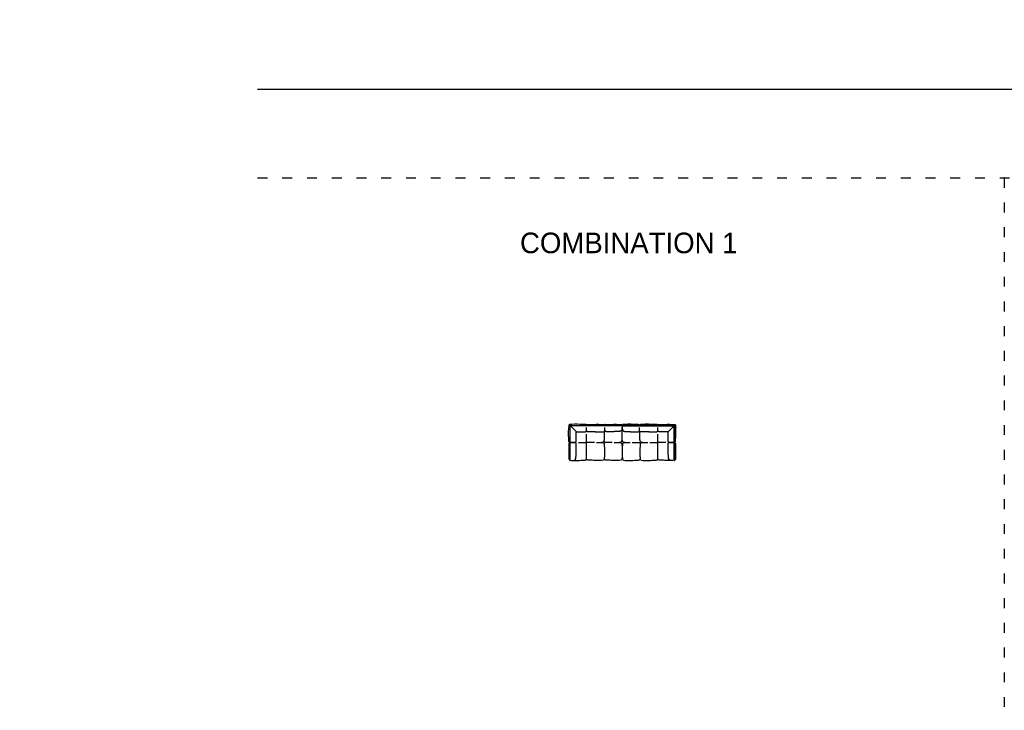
# Model space of a CAD drawing. Header units: millimetres. Extents: x -1609 to 20177350, y 5207 to 48962.
# Tile 6 of 14: x 60896 to 84776, y 30203 to 46962. Entities that reach past the tile are written whole.
import ezdxf

# ---------------------------------------------------------------- set-up
doc = ezdxf.new("R2010")
doc.units = ezdxf.units.MM
doc.linetypes.add('ACAD_ISO03W100', pattern=[30, 12, -18])
doc.layers.add('0. Text', color=7, linetype='Continuous')
doc.layers.add('1. Drawing', color=253, linetype='Continuous')
doc.styles.add('CENTURY_GOTHIC', font='GOTHIC.TTF')

msp = doc.modelspace()

# ---------------------------------------------------------------- linework, layer by layer
msp.add_lwpolyline([(120977, 45265), (66666, 45265)])
at = {"linetype": 'ACAD_ISO03W100', "ltscale": 20}
for points in [[(66666, 43124), (120977, 43124)], [(84770, 43124), (84770, 30203)]]:
    msp.add_lwpolyline(points, dxfattribs=at)
msp.add_point((84770, 43124))
at = {"layer": '1. Drawing', "linetype": 'Continuous'}
for p, q in [((74241, 37109), (74241, 36265)), ((74246, 37114), (75506, 37114)), ((75506, 37109), (74246, 37109)), ((74246, 36265), (74246, 37109)), ((75511, 37109), (76771, 37109)), ((76771, 37114), (75512, 37114)), ((76771, 36265), (76771, 37109)), ((76776, 37109), (76776, 36265))]:
    msp.add_line(p, q, dxfattribs=at)
for points in [[(74216, 37114, 0.020557), (74212, 37069)], [(74242, 37112), (74226, 37128, 0.620427), (74218, 37125), (74216, 37114)], [(74624, 37138), (74485, 37141), (74417, 37144), (74352, 37144), (74287, 37141), (74230, 37136, 0.633573), (74227, 37128), (74397, 36959)], [(76394, 37138), (76533, 37141), (76601, 37144), (76666, 37144), (76730, 37141), (76788, 37136, -0.633573), (76791, 37128), (76621, 36959)], [(76776, 37112), (76792, 37128, -0.620427), (76800, 37125), (76802, 37114)], [(76802, 37114, -0.020557), (76806, 37069)], [(74391, 36944, -0.423775), (74412, 36964)], [(76627, 36944, 0.423775), (76606, 36964)]]:
    msp.add_lwpolyline(points, format="xyb", dxfattribs=at)
for points in [[(74412, 36964), (74415, 36964), (74421, 36964), (74427, 36964), (74433, 36964), (74449, 36964), (74461, 36964), (74467, 36964), (74473, 36964), (74478, 36963), (74484, 36963), (74489, 36963), (74494, 36963), (74580, 36964), (74585, 36964), (74589, 36964), (74594, 36963), (74598, 36963), (74602, 36963), (74605, 36963), (74609, 36963), (74612, 36963), (74616, 36964), (74619, 36964), (74621, 36964), (74624, 36965), (74627, 36966), (74629, 36966), (74631, 36967), (74634, 36968), (74635, 36969), (74637, 36970), (74639, 36971), (74640, 36972), (74641, 36973), (74642, 36975), (74643, 36976), (74644, 36978), (74644, 36979), (74645, 36980), (74645, 36981), (74645, 36982), (74645, 36984), (74645, 36986), (74645, 36988), (74646, 36990), (74646, 36993), (74646, 36996), (74646, 36997), (74646, 36999), (74646, 37001), (74646, 37003), (74646, 37005), (74646, 37007), (74646, 37009), (74646, 37011), (74646, 37014), (74646, 37016), (74646, 37019), (74646, 37022), (74646, 37025), (74646, 37028), (74646, 37031), (74646, 37034), (74646, 37038), (74646, 37041), (74646, 37045), (74646, 37049), (74646, 37053), (74646, 37057), (74646, 37061), (74646, 37066)], [(74862, 36964), (74856, 36964), (74843, 36964), (74831, 36964), (74825, 36964), (74819, 36964), (74814, 36963), (74808, 36963), (74803, 36963), (74798, 36963), (74712, 36964), (74707, 36964), (74703, 36964), (74698, 36963), (74694, 36963), (74691, 36963), (74687, 36963), (74683, 36963), (74680, 36963), (74677, 36964), (74674, 36964), (74671, 36964), (74668, 36965), (74665, 36966), (74663, 36966), (74661, 36967), (74659, 36968), (74657, 36969), (74655, 36970), (74653, 36971), (74652, 36972), (74651, 36973), (74650, 36975), (74649, 36976), (74648, 36978), (74648, 36979), (74648, 36980), (74647, 36981), (74647, 36982), (74647, 36984), (74647, 36986), (74647, 36988), (74647, 36990), (74646, 36993), (74646, 36996), (74646, 36997), (74646, 36999), (74646, 37001), (74646, 37003), (74646, 37005), (74646, 37007), (74646, 37009), (74646, 37011), (74646, 37014), (74646, 37016), (74646, 37019), (74646, 37022), (74646, 37025), (74646, 37028), (74646, 37031), (74646, 37034), (74646, 37038), (74646, 37041), (74646, 37045), (74646, 37049), (74646, 37053), (74646, 37057), (74646, 37061), (74646, 37066)], [(74669, 37138), (74807, 37141), (74875, 37144), (74940, 37144), (75005, 37141), (75069, 37136)], [(74857, 36964), (74861, 36964), (74866, 36964), (74876, 36964), (74882, 36964), (74894, 36964), (74906, 36964), (74912, 36964), (74918, 36964), (74924, 36963), (74929, 36963), (74934, 36963), (74939, 36963), (75025, 36964), (75030, 36964), (75035, 36964), (75039, 36963), (75043, 36963), (75047, 36963), (75051, 36963), (75054, 36963), (75057, 36963), (75061, 36964), (75064, 36964), (75067, 36964), (75069, 36965), (75072, 36966), (75074, 36966), (75077, 36967), (75079, 36968), (75081, 36969), (75082, 36970), (75084, 36971), (75085, 36972), (75087, 36973), (75088, 36975), (75088, 36976), (75089, 36978), (75090, 36979), (75090, 36980), (75090, 36981), (75090, 36982), (75090, 36984), (75091, 36986), (75091, 36988), (75091, 36990), (75091, 36993), (75091, 36996), (75091, 36997), (75091, 36999), (75091, 37001), (75091, 37003), (75091, 37005), (75091, 37007), (75091, 37009), (75091, 37011), (75091, 37014), (75091, 37016), (75091, 37019), (75091, 37022), (75091, 37025), (75091, 37028), (75091, 37031), (75091, 37034), (75091, 37038), (75091, 37041), (75091, 37045), (75091, 37049), (75091, 37053), (75091, 37057), (75091, 37061), (75091, 37066)], [(75231, 36963), (75157, 36964), (75152, 36964), (75148, 36964), (75144, 36963), (75140, 36963), (75136, 36963), (75132, 36963), (75128, 36963), (75125, 36963), (75122, 36964), (75119, 36964), (75116, 36964), (75113, 36965), (75111, 36966), (75108, 36966), (75106, 36967), (75104, 36968), (75102, 36969), (75100, 36970), (75099, 36971), (75097, 36972), (75096, 36973), (75095, 36975), (75094, 36976), (75093, 36978), (75093, 36979), (75093, 36980), (75093, 36981), (75092, 36982), (75092, 36984), (75092, 36986), (75092, 36988), (75092, 36990), (75092, 36993), (75092, 36996), (75092, 36997), (75092, 36999), (75092, 37001), (75091, 37003), (75091, 37005), (75091, 37007), (75091, 37009), (75091, 37011), (75091, 37014), (75091, 37016), (75091, 37019), (75091, 37022), (75091, 37025), (75091, 37028), (75091, 37031), (75091, 37034), (75091, 37038), (75091, 37041), (75091, 37045), (75091, 37049), (75091, 37053), (75091, 37057), (75091, 37061), (75091, 37066)], [(75115, 37136), (75237, 37141), (75302, 37144), (75370, 37144), (75434, 37141), (75499, 37136)], [(75510, 37073), (75510, 37070), (75510, 37067), (75510, 37062), (75509, 37057), (75509, 37052), (75508, 37048), (75508, 37044), (75508, 37040), (75507, 37036), (75507, 37033), (75507, 37030), (75506, 37027), (75506, 37025), (75505, 37022), (75505, 37020), (75504, 37018), (75504, 37016), (75503, 37015), (75503, 37013), (75503, 37012), (75502, 37011), (75501, 37008), (75500, 37006), (75499, 37005), (75499, 37003), (75497, 37000), (75495, 36997), (75494, 36994), (75492, 36992), (75490, 36990), (75487, 36987), (75486, 36986), (75484, 36985), (75483, 36984), (75481, 36983), (75479, 36982), (75477, 36981), (75475, 36980), (75473, 36979), (75471, 36978), (75468, 36977), (75466, 36976), (75463, 36975), (75460, 36974), (75457, 36974), (75454, 36973), (75450, 36972), (75447, 36972), (75443, 36971), (75436, 36970), (75428, 36969), (75421, 36969), (75413, 36968), (75406, 36968), (75399, 36967), (75385, 36967), (75371, 36966), (75364, 36966), (75357, 36965), (75353, 36965), (75349, 36965), (75345, 36965), (75341, 36965), (75337, 36965), (75329, 36965), (75324, 36965), (75319, 36965), (75314, 36965), (75309, 36964), (75303, 36964), (75297, 36964), (75291, 36964), (75285, 36964), (75273, 36964), (75261, 36964), (75255, 36964), (75249, 36964), (75243, 36963), (75238, 36963), (75231, 36963)], [(75503, 37132), (75506, 37114)], [(75506, 37109), (75508, 37100), (75510, 37067), (75510, 37033)], [(75511, 37109), (75510, 37100), (75508, 37067), (75508, 37033)], [(75508, 37073), (75508, 37070), (75508, 37067), (75508, 37062), (75509, 37057), (75509, 37052), (75509, 37048), (75510, 37044), (75510, 37040), (75511, 37036), (75511, 37033), (75511, 37030), (75512, 37027), (75512, 37025), (75513, 37022), (75513, 37020), (75513, 37018), (75514, 37016), (75514, 37015), (75515, 37013), (75515, 37012), (75516, 37011), (75517, 37008), (75518, 37006), (75518, 37005), (75519, 37003), (75521, 37000), (75523, 36997), (75524, 36994), (75526, 36992), (75528, 36990), (75531, 36987), (75532, 36986), (75534, 36985), (75535, 36984), (75537, 36983), (75538, 36982), (75540, 36981), (75542, 36980), (75545, 36979), (75547, 36978), (75549, 36977), (75552, 36976), (75555, 36975), (75558, 36974), (75561, 36974), (75564, 36973), (75568, 36972), (75571, 36972), (75575, 36971), (75582, 36970), (75590, 36969), (75597, 36969), (75605, 36968), (75612, 36968), (75619, 36967), (75633, 36967), (75647, 36966), (75654, 36966), (75661, 36965), (75665, 36965), (75669, 36965), (75673, 36965), (75677, 36965), (75681, 36965), (75689, 36965), (75694, 36965), (75699, 36965), (75704, 36965), (75709, 36964), (75715, 36964), (75721, 36964), (75727, 36964), (75733, 36964), (75745, 36964), (75757, 36964), (75763, 36964), (75769, 36964), (75774, 36963), (75780, 36963), (75786, 36963)], [(75515, 37132), (75512, 37114)], [(75903, 37136), (75781, 37141), (75716, 37144), (75648, 37144), (75584, 37141), (75519, 37136)], [(75786, 36963), (75861, 36964), (75865, 36964), (75870, 36964), (75874, 36963), (75878, 36963), (75882, 36963), (75886, 36963), (75889, 36963), (75893, 36963), (75896, 36964), (75899, 36964), (75902, 36964), (75905, 36965), (75907, 36966), (75910, 36966), (75912, 36967), (75914, 36968), (75916, 36969), (75918, 36970), (75919, 36971), (75921, 36972), (75922, 36973), (75923, 36975), (75924, 36976), (75925, 36978), (75925, 36979), (75925, 36980), (75925, 36981), (75926, 36982), (75926, 36984), (75926, 36986), (75926, 36988), (75926, 36990), (75926, 36993), (75926, 36996), (75926, 36997), (75926, 36999), (75926, 37001), (75926, 37003), (75926, 37005), (75926, 37007), (75926, 37009), (75926, 37011), (75926, 37014), (75926, 37016), (75926, 37019), (75926, 37022), (75926, 37025), (75926, 37028), (75926, 37031), (75927, 37034), (75927, 37038), (75927, 37041), (75927, 37045), (75927, 37049), (75927, 37053), (75927, 37057), (75927, 37061), (75927, 37066)], [(76161, 36964), (76157, 36964), (76151, 36964), (76142, 36964), (76136, 36964), (76124, 36964), (76112, 36964), (76106, 36964), (76100, 36964), (76094, 36963), (76089, 36963), (76084, 36963), (76078, 36963), (75992, 36964), (75988, 36964), (75983, 36964), (75979, 36963), (75975, 36963), (75971, 36963), (75967, 36963), (75964, 36963), (75960, 36963), (75957, 36964), (75954, 36964), (75951, 36964), (75948, 36965), (75946, 36966), (75943, 36966), (75941, 36967), (75939, 36968), (75937, 36969), (75936, 36970), (75934, 36971), (75933, 36972), (75931, 36973), (75930, 36975), (75929, 36976), (75929, 36978), (75928, 36979), (75928, 36980), (75928, 36981), (75928, 36982), (75927, 36984), (75927, 36986), (75927, 36988), (75927, 36990), (75927, 36993), (75927, 36996), (75927, 36997), (75927, 36999), (75927, 37001), (75927, 37003), (75927, 37005), (75927, 37007), (75927, 37009), (75927, 37011), (75927, 37014), (75927, 37016), (75927, 37019), (75927, 37022), (75927, 37025), (75927, 37028), (75927, 37031), (75927, 37034), (75927, 37038), (75927, 37041), (75927, 37045), (75927, 37049), (75927, 37053), (75927, 37057), (75927, 37061), (75927, 37066)], [(76348, 37138), (76211, 37141), (76143, 37144), (76078, 37144), (76013, 37141), (75949, 37136)], [(76156, 36964), (76162, 36964), (76174, 36964), (76187, 36964), (76193, 36964), (76198, 36964), (76204, 36963), (76210, 36963), (76215, 36963), (76220, 36963), (76306, 36964), (76311, 36964), (76315, 36964), (76319, 36963), (76323, 36963), (76327, 36963), (76331, 36963), (76335, 36963), (76338, 36963), (76341, 36964), (76344, 36964), (76347, 36964), (76350, 36965), (76353, 36966), (76355, 36966), (76357, 36967), (76359, 36968), (76361, 36969), (76363, 36970), (76364, 36971), (76366, 36972), (76367, 36973), (76368, 36975), (76369, 36976), (76370, 36978), (76370, 36979), (76370, 36980), (76371, 36981), (76371, 36982), (76371, 36984), (76371, 36986), (76371, 36988), (76371, 36990), (76371, 36993), (76371, 36996), (76372, 36997), (76372, 36999), (76372, 37001), (76372, 37003), (76372, 37005), (76372, 37007), (76372, 37009), (76372, 37011), (76372, 37014), (76372, 37016), (76372, 37019), (76372, 37022), (76372, 37025), (76372, 37028), (76372, 37031), (76372, 37034), (76372, 37038), (76372, 37041), (76372, 37045), (76372, 37049), (76372, 37053), (76372, 37057), (76372, 37061), (76372, 37066)], [(76606, 36964), (76602, 36964), (76597, 36964), (76591, 36964), (76585, 36964), (76569, 36964), (76557, 36964), (76551, 36964), (76545, 36964), (76540, 36963), (76534, 36963), (76529, 36963), (76524, 36963), (76438, 36964), (76433, 36964), (76429, 36964), (76424, 36963), (76420, 36963), (76416, 36963), (76413, 36963), (76409, 36963), (76406, 36963), (76402, 36964), (76399, 36964), (76396, 36964), (76394, 36965), (76391, 36966), (76389, 36966), (76386, 36967), (76384, 36968), (76382, 36969), (76381, 36970), (76379, 36971), (76378, 36972), (76377, 36973), (76375, 36975), (76375, 36976), (76374, 36978), (76374, 36979), (76373, 36980), (76373, 36981), (76373, 36982), (76373, 36984), (76373, 36986), (76372, 36988), (76372, 36990), (76372, 36993), (76372, 36996), (76372, 36997), (76372, 36999), (76372, 37001), (76372, 37003), (76372, 37005), (76372, 37007), (76372, 37009), (76372, 37011), (76372, 37014), (76372, 37016), (76372, 37019), (76372, 37022), (76372, 37025), (76372, 37028), (76372, 37031), (76372, 37034), (76372, 37038), (76372, 37041), (76372, 37045), (76372, 37049), (76372, 37053), (76372, 37057), (76372, 37061), (76372, 37066)], [(74241, 36703), (74294, 36703), (74299, 36703), (74303, 36703), (74307, 36703), (74311, 36703), (74314, 36703), (74318, 36703), (74322, 36703), (74325, 36703), (74328, 36703), (74331, 36703), (74334, 36703), (74337, 36703), (74339, 36703), (74342, 36703), (74344, 36703), (74347, 36703), (74349, 36703), (74351, 36703), (74353, 36703), (74355, 36703), (74357, 36703), (74358, 36703), (74360, 36703), (74363, 36703), (74366, 36704), (74368, 36704), (74370, 36704), (74372, 36704), (74374, 36704), (74375, 36704), (74376, 36705), (74377, 36705), (74378, 36705), (74380, 36706), (74381, 36707), (74382, 36708), (74384, 36709), (74385, 36710), (74386, 36712), (74387, 36714), (74388, 36716), (74389, 36718), (74390, 36720), (74390, 36722), (74391, 36725), (74391, 36728), (74392, 36731), (74392, 36734), (74392, 36737), (74392, 36740), (74393, 36744), (74393, 36748), (74392, 36751), (74392, 36756), (74392, 36760), (74392, 36764), (74392, 36769), (74393, 36865), (74393, 36870), (74393, 36875), (74392, 36881), (74392, 36886), (74392, 36892), (74392, 36898), (74392, 36910), (74392, 36923), (74392, 36929), (74391, 36935), (74391, 36940), (74391, 36944)], [(74646, 36302), (74646, 36904)], [(74646, 36302), (74646, 36904)], [(74646, 36302), (74646, 36904)], [(74646, 36302), (74646, 36904)], [(76372, 36302), (76372, 36904)], [(76372, 36302), (76372, 36904)], [(76372, 36302), (76372, 36904)], [(76372, 36302), (76372, 36904)], [(76776, 36703), (76724, 36703), (76719, 36703), (76715, 36703), (76711, 36703), (76707, 36703), (76703, 36703), (76700, 36703), (76696, 36703), (76693, 36703), (76690, 36703), (76687, 36703), (76684, 36703), (76681, 36703), (76678, 36703), (76676, 36703), (76673, 36703), (76671, 36703), (76669, 36703), (76667, 36703), (76665, 36703), (76663, 36703), (76661, 36703), (76659, 36703), (76658, 36703), (76655, 36703), (76652, 36704), (76650, 36704), (76648, 36704), (76646, 36704), (76644, 36704), (76643, 36704), (76642, 36705), (76641, 36705), (76640, 36705), (76638, 36706), (76637, 36707), (76635, 36708), (76634, 36709), (76633, 36710), (76632, 36712), (76631, 36714), (76630, 36716), (76629, 36718), (76628, 36720), (76628, 36722), (76627, 36725), (76627, 36728), (76626, 36731), (76626, 36734), (76626, 36737), (76625, 36740), (76625, 36744), (76625, 36748), (76625, 36751), (76626, 36756), (76626, 36760), (76626, 36764), (76626, 36769), (76625, 36865), (76625, 36870), (76625, 36875), (76626, 36881), (76626, 36886), (76626, 36892), (76626, 36898), (76626, 36910), (76626, 36923), (76626, 36929), (76626, 36935), (76626, 36940), (76627, 36944)], [(74310, 36264), (74312, 36264), (74316, 36264), (74320, 36265), (74323, 36265), (74326, 36266), (74329, 36266), (74331, 36266), (74333, 36267), (74336, 36267), (74338, 36268), (74339, 36268), (74341, 36269), (74343, 36269), (74344, 36270), (74345, 36270), (74347, 36271), (74349, 36272), (74351, 36273), (74353, 36273), (74356, 36275), (74359, 36277), (74361, 36279), (74364, 36280), (74366, 36283), (74368, 36285), (74370, 36286), (74371, 36288), (74372, 36289), (74373, 36291), (74374, 36293), (74375, 36295), (74376, 36297), (74377, 36299), (74378, 36301), (74379, 36304), (74380, 36306), (74381, 36309), (74382, 36312), (74382, 36315), (74383, 36318), (74384, 36322), (74384, 36325), (74385, 36329), (74386, 36336), (74386, 36344), (74387, 36352), (74388, 36359), (74388, 36366), (74389, 36373), (74389, 36387), (74390, 36401), (74390, 36408), (74390, 36415), (74390, 36419), (74391, 36423), (74391, 36427), (74391, 36431), (74391, 36435), (74391, 36440), (74391, 36445), (74391, 36450), (74391, 36455), (74391, 36460), (74391, 36466), (74391, 36472), (74392, 36477), (74392, 36483), (74392, 36506), (74392, 36518), (74392, 36524), (74392, 36530), (74392, 36535), (74393, 36541), (74393, 36546), (74393, 36551), (74392, 36637), (74392, 36642), (74392, 36646), (74392, 36651), (74392, 36655), (74393, 36659), (74393, 36662), (74392, 36666), (74392, 36669), (74392, 36673), (74392, 36676), (74391, 36678), (74391, 36681), (74390, 36684), (74390, 36686), (74389, 36688), (74388, 36691), (74387, 36692), (74386, 36694), (74385, 36696), (74384, 36697), (74382, 36698), (74381, 36699), (74380, 36700), (74378, 36701), (74377, 36701), (74376, 36702), (74375, 36702), (74374, 36702), (74372, 36702), (74370, 36702), (74368, 36702), (74366, 36703), (74363, 36703), (74360, 36703), (74358, 36703), (74357, 36703), (74355, 36703), (74353, 36703), (74351, 36703), (74349, 36703), (74347, 36703), (74344, 36703), (74342, 36703), (74339, 36703), (74337, 36703), (74334, 36703), (74331, 36703), (74328, 36703), (74325, 36703), (74322, 36703), (74318, 36703), (74314, 36703), (74311, 36703), (74307, 36703), (74303, 36703), (74299, 36703), (74294, 36703), (74241, 36703)], [(74449, 36705), (74646, 36705)], [(74839, 36705), (74646, 36705)], [(75269, 36705), (75076, 36705)], [(75749, 36705), (75942, 36705)], [(76178, 36705), (76372, 36705)], [(76569, 36705), (76372, 36705)], [(76708, 36264), (76706, 36264), (76702, 36264), (76698, 36265), (76695, 36265), (76692, 36266), (76689, 36266), (76687, 36266), (76684, 36267), (76682, 36267), (76680, 36268), (76678, 36268), (76677, 36269), (76675, 36269), (76674, 36270), (76673, 36270), (76670, 36271), (76668, 36272), (76667, 36273), (76665, 36273), (76662, 36275), (76659, 36277), (76656, 36279), (76654, 36280), (76652, 36283), (76649, 36285), (76648, 36286), (76647, 36288), (76646, 36289), (76645, 36291), (76644, 36293), (76643, 36295), (76642, 36297), (76641, 36299), (76640, 36301), (76639, 36304), (76638, 36306), (76637, 36309), (76636, 36312), (76636, 36315), (76635, 36318), (76634, 36322), (76634, 36325), (76633, 36329), (76632, 36336), (76631, 36344), (76631, 36352), (76630, 36359), (76630, 36366), (76629, 36373), (76629, 36387), (76628, 36401), (76628, 36408), (76628, 36415), (76627, 36419), (76627, 36423), (76627, 36427), (76627, 36431), (76627, 36435), (76627, 36440), (76627, 36445), (76627, 36450), (76627, 36455), (76627, 36460), (76626, 36466), (76626, 36472), (76626, 36477), (76626, 36483), (76626, 36506), (76626, 36518), (76626, 36524), (76626, 36530), (76626, 36535), (76625, 36541), (76625, 36546), (76625, 36551), (76626, 36637), (76626, 36642), (76626, 36646), (76626, 36651), (76625, 36655), (76625, 36659), (76625, 36662), (76625, 36666), (76626, 36669), (76626, 36673), (76626, 36676), (76627, 36678), (76627, 36681), (76628, 36684), (76628, 36686), (76629, 36688), (76630, 36691), (76631, 36692), (76632, 36694), (76633, 36696), (76634, 36697), (76635, 36698), (76637, 36699), (76638, 36700), (76640, 36701), (76641, 36701), (76642, 36702), (76643, 36702), (76644, 36702), (76646, 36702), (76648, 36702), (76650, 36702), (76652, 36703), (76655, 36703), (76658, 36703), (76659, 36703), (76661, 36703), (76663, 36703), (76665, 36703), (76667, 36703), (76669, 36703), (76671, 36703), (76673, 36703), (76676, 36703), (76678, 36703), (76681, 36703), (76684, 36703), (76687, 36703), (76690, 36703), (76693, 36703), (76696, 36703), (76700, 36703), (76703, 36703), (76707, 36703), (76711, 36703), (76715, 36703), (76719, 36703), (76724, 36703), (76776, 36703)]]:
    msp.add_lwpolyline(points, dxfattribs=at)
for centre, radius, start, end in [((74246, 37109), 5, 90, 180), ((74623, 37114), 23.4, 0.3007, 90.0859), ((74669, 37114), 23.4, 89.9141, 179.6993), ((75068, 37112), 23.8, 5.84, 89.7258), ((75115, 37112), 23.4, 89.9141, 174.9592), ((75507, 37112), 2.5, 270, 90), ((75511, 37112), 2.5, 90, 270), ((75903, 37112), 23.4, 5.0408, 90.0859), ((75950, 37112), 23.8, 90.2742, 174.16), ((76348, 37114), 23.4, 0.3007, 90.0859), ((76395, 37114), 23.4, 89.9141, 179.6993), ((76771, 37109), 5, 0, 90), ((74242, 36726), 23.4, 179.9141, 269.6993), ((74242, 36680), 23.4, 90.3007, 180.0859), ((74904, 38240), 1536, 269.4413, 275.4373), ((75331, 38304), 1600, 269.4526, 275.327), ((75687, 38304), 1600, 264.673, 270.5474), ((76113, 38240), 1536, 264.5627, 270.5587), ((76776, 36726), 23.4, 270.3007, 0.0859), ((76776, 36680), 23.4, 359.9141, 89.6993), ((74244, 36265), 2.5, 180, 0), ((76774, 36265), 2.5, 180, 0)]:
    msp.add_arc(centre, radius, start, end, dxfattribs=at)
at = {"layer": '1. Drawing', "linetype": 'Continuous', "extrusion": (0, 0, -1)}
for centre, radius, start, end in [((-74904, 35168), 1536, 89.4413, 95.4373), ((-75048, 36736), 25, 185.4381, 264.5627), ((-75048, 36672), 25, 95.4373, 174.5619), ((-75331, 35104), 1600, 89.4526, 95.327), ((-75477, 36736), 25, 185.4381, 264.5627), ((-75477, 36672), 25, 95.4373, 174.5619), ((-75541, 36736), 25, 275.4373, 354.5619), ((-75541, 36672), 25, 5.4381, 84.5627), ((-75687, 35104), 1600, 84.673, 90.5474), ((-75970, 36736), 25, 275.4373, 354.5619), ((-75970, 36672), 25, 5.4381, 84.5627), ((-76113, 35168), 1536, 84.5627, 90.5587), ((-74245, 36295), 25, 275.4373, 354.5619), ((-75048, 36295), 25, 185.4381, 264.5627), ((-75477, 36295), 25, 185.4381, 264.5627), ((-75541, 36295), 25, 275.4373, 354.5619), ((-75970, 36295), 25, 275.4373, 354.5619), ((-76773, 36295), 25, 185.4381, 264.5627)]:
    msp.add_arc(centre, radius, start, end, dxfattribs=at)
at = {"layer": '1. Drawing', "linetype": 'Continuous'}
for points, weights in [([(74218, 36727), (74206, 36798), (74212, 37069)], [0.998866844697, 0.993813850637, 0.998866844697]), ([(75499, 37136), (75502, 37135), (75503, 37132)], [1, 0.803670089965, 1]), ([(75502, 36733), (75516, 36798), (75510, 37069)], [0.998866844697, 0.993813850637, 0.998866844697]), ([(75516, 36733), (75502, 36798), (75508, 37069)], [0.998866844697, 0.993813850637, 0.998866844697]), ([(75519, 37136), (75515, 37135), (75515, 37132)], [1, 0.803670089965, 1]), ([(76800, 36727), (76812, 36798), (76806, 37069)], [0.998866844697, 0.993813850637, 0.998866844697]), ([(75072, 36733), (75083, 36785), (75082, 36970)], [0.998866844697, 0.994856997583, 0.997211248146]), ([(75945, 36733), (75934, 36785), (75936, 36970)], [0.998866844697, 0.994856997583, 0.997211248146]), ([(74218, 36680), (74206, 36438), (74220, 36292)], [0.998866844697, 0.993813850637, 0.998866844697]), ([(75072, 36675), (75086, 36438), (75072, 36292)], [0.998866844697, 0.993813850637, 0.998866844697]), ([(75502, 36675), (75516, 36438), (75502, 36292)], [0.998866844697, 0.993813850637, 0.998866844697]), ([(75516, 36675), (75502, 36438), (75516, 36292)], [0.998866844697, 0.993813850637, 0.998866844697]), ([(75945, 36675), (75932, 36438), (75945, 36292)], [0.998866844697, 0.993813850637, 0.998866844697]), ([(76800, 36680), (76812, 36438), (76798, 36292)], [0.998866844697, 0.993813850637, 0.998866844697])]:
    msp.add_rational_spline(points, weights, degree=2, dxfattribs=at)
for points in [[(74242, 36270), (74297, 36262), (74419, 36265), (74466, 36268), (74556, 36272), (74589, 36275), (74626, 36278), (74641, 36282), (74646, 36287), (74646, 36302)], [(75050, 36270), (74996, 36262), (74873, 36265), (74826, 36268), (74736, 36272), (74703, 36275), (74666, 36278), (74651, 36282), (74646, 36287), (74646, 36302)], [(75480, 36270), (75425, 36262), (75299, 36265), (75256, 36268), (75166, 36272), (75133, 36275), (75096, 36278), (75081, 36282), (75076, 36287), (75076, 36302)], [(75538, 36270), (75593, 36262), (75719, 36265), (75762, 36268), (75852, 36272), (75885, 36275), (75922, 36278), (75937, 36282), (75942, 36287), (75942, 36302)], [(75968, 36270), (76022, 36262), (76145, 36265), (76192, 36268), (76282, 36272), (76315, 36275), (76351, 36278), (76367, 36282), (76372, 36287), (76372, 36302)], [(76776, 36270), (76721, 36262), (76598, 36265), (76552, 36268), (76462, 36272), (76429, 36275), (76392, 36278), (76377, 36282), (76372, 36287), (76372, 36302)]]:
    msp.add_open_spline(points, degree=3, knots=[13.742278, 13.742278, 13.742278, 13.742278, 63.156244, 126.312488, 189.468732, 252.624976, 315.781221, 378.937465, 505.249953, 505.249953, 505.249953, 505.249953], dxfattribs=at)

# ---------------------------------------------------------------- texts
at = {"layer": '0. Text', "attachment_point": 1, "style": 'CENTURY_GOTHIC'}
for s, width, insert, char_height in [('\\pi20107.59544;{\\fCarisma Classic 400 Regular|b0|i0|c0|p2;BRIK - COMBINATIONS}', 54230.41, (66716, 46962), 1000), ('\\pi8605.73828;{\\fCarisma Classic 400 Regular|b0|i0|c0|p2;END SECTION SOFA}', 26911.06, (-1661, 44504), 800), ('\\pi9200.4824;{\\fCarisma Classic 400 Regular|b0|i0|c0|p2;CENTER SECTION}', 26911.06, (18997, 44504), 800), ('\\pi3741.4486;{\\fCarisma Classic 400 Regular|b0|i0|c0|p2;END SECTION SOFA 130}', 13317.48, (4944, 41965), 400), ('\\pi4054.86492;{\\fCarisma Classic 400 Regular|b0|i0|c0|p2;CENTER SECTION 130}', 13317.48, (18521, 41965), 400), ('\\pi4151.4071;{\\fCarisma Classic 400 Regular|b0|i0|c0|p2;CENTER SECTION 88}', 13317.48, (32099, 41965), 400), ('\\pi4638.54403;{\\fCarisma Classic 400 Regular|b0|i0|c0|p2;CORNER 88 x 88}', 13317.48, (45677, 41965), 400), ('\\pi6369.60338;{\\fCarisma Classic 400 Regular|b0|i0|c0|p2;COMBINATION 1}', 17875.44, (66661, 41795), 500)]:
    msp.add_mtext_dynamic_manual_height_columns(s, width=width, gutter_width=147, heights=[0], dxfattribs=dict(at, insert=insert, char_height=char_height))

doc.saveas('drawing.dxf')
